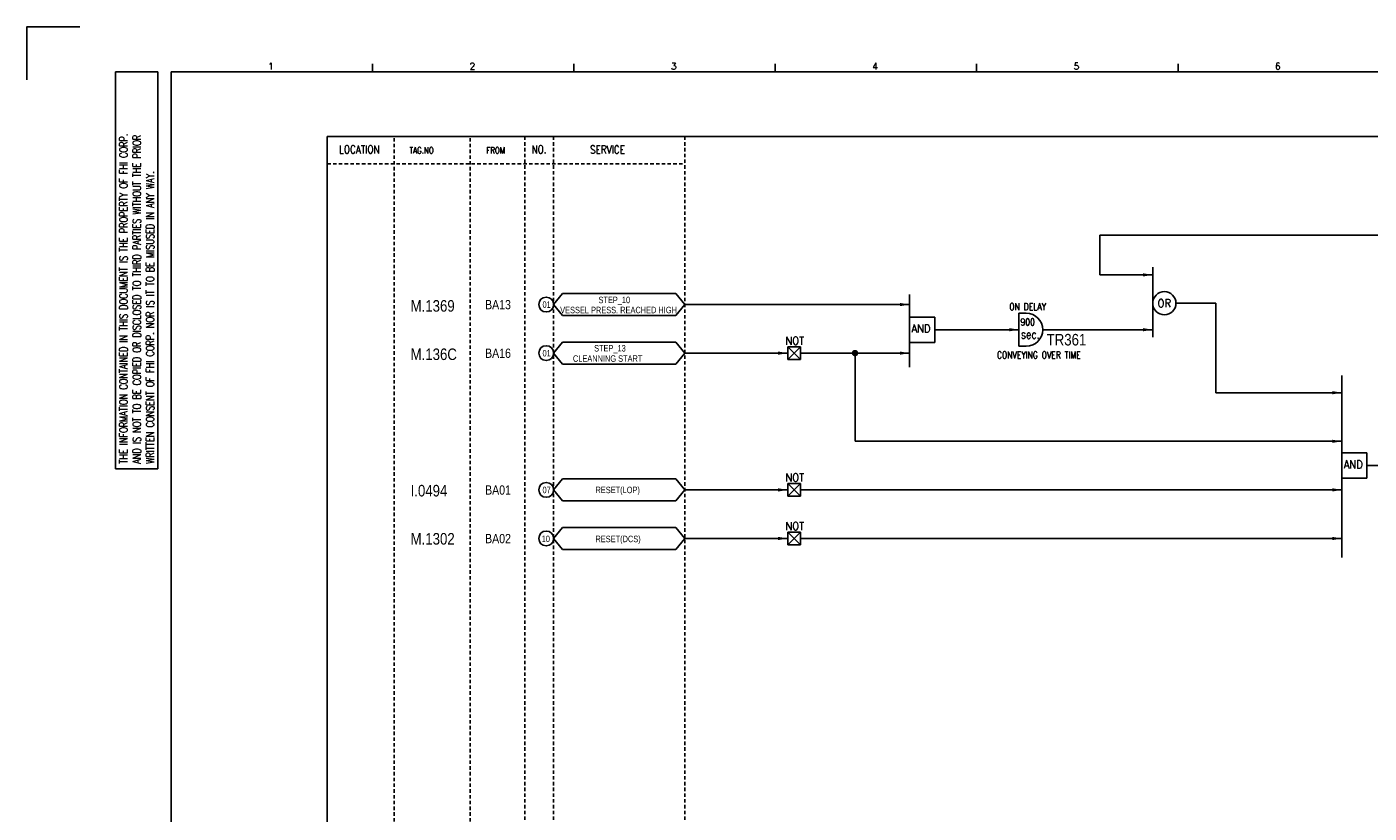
# Model space of a CAD drawing. Extents: x 2234 to 3200, y -139 to 543.
# Tile 2 of 4: x 2234 to 2816, y 202 to 543. Entities that reach past the tile are written whole.
import ezdxf
from ezdxf.enums import TextEntityAlignment as Align

# ---------------------------------------------------------------- set-up
doc = ezdxf.new("R2010")
doc.units = 0
doc.header["$MEASUREMENT"] = 0
doc.linetypes.add('HIDDEN', pattern=[4, 1.5, -1, 1.5])
doc.layers.get('0').update_dxf_attribs({"linetype": 'CONTINUOUS'})
doc.layers.get('DEFPOINTS').update_dxf_attribs({"linetype": 'CONTINUOUS'})
for name, color, linetype in [('CON', 4, 'CONTINUOUS'), ('DCS', 7, 'CONTINUOUS'), ('DIM', 3, 'CONTINUOUS'), ('HID', 2, 'HIDDEN'), ('圖框CON', 4, 'CONTINUOUS'), ('框線', 6, 'CONTINUOUS')]:
    doc.layers.add(name, color=color, linetype=linetype)
doc.styles.add('DAYUKP', font='complex', dxfattribs={"bigfont": 'DAYUKP.SHX'})
doc.styles.add('ROMANS', font='romans', dxfattribs={"width": 0.8})
doc.styles.add('style3', font='ARIALN.TTF')

# ---------------------------------------------------------------- blocks, each defined once
blk = doc.blocks.new('LEADER')
at = {"layer": 'CON'}
blk.add_solid([(0.85, -0.57), (0.85, -1.57), (3.85, -1.07)], dxfattribs=at)
blk = doc.blocks.new('1')
at = {"layer": 'DEFPOINTS'}
blk.add_lwpolyline([(1268.99, 689.33), (1246.02, 689.33), (1246.02, 666.36)], dxfattribs=at)
at = {"layer": '圖框CON'}
for p, q in [((1284.5, 669.81), (1302.87, 669.81)), ((1284.5, 497.52), (1284.5, 669.81)), ((1302.87, 497.52), (1302.87, 669.81)), ((1395.91, 669.85), (1395.91, 673.29)), ((1483.2, 669.85), (1483.2, 673.29)), ((1570.49, 669.85), (1570.49, 673.29)), ((1657.78, 669.85), (1657.78, 673.29)), ((1745.08, 669.85), (1745.08, 673.29)), ((1284.5, 497.52), (1302.87, 497.52))]:
    blk.add_line(p, q, dxfattribs=at)
at = {"layer": '框線'}
for p, q in [((1308.62, 669.81), (1308.62, 26.6)), ((2181.53, 669.81), (1308.62, 669.81))]:
    blk.add_line(p, q, dxfattribs=at)
at = {"style": 'DAYUKP'}
for s, p in [('1', (1350.64, 670.78)), ('2', (1437.93, 670.78)), ('3', (1525.22, 670.78)), ('4', (1612.51, 670.78)), ('5', (1699.8, 670.78)), ('6', (1787.1, 670.78))]:
    blk.add_text(s, height=2.87, dxfattribs=at).set_placement(p)
at = {"layer": 'DIM', "style": 'ROMANS', "width": 0.75}
for s, p in [('THE INFORMATION CONTAINED IN THIS DOCUMENT IS THE PROPERTY OF FHI CORP.', (1287.94, 499.82)), ('AND IS NOT TO BE COPIED OR DISCLOSED TO THIRD PARTIES WITHOUT THE PRIOR', (1293.68, 499.82)), ('WRITTEN CONSENT OF FHI CORP. NOR IS IT TO BE MISUSED IN ANY WAY.', (1299.43, 499.82))]:
    blk.add_text(s, height=3.4457, rotation=90, dxfattribs=at).set_placement(p, align=Align.MIDDLE_LEFT)

msp = doc.modelspace()

# ---------------------------------------------------------------- linework, layer by layer
at = {"layer": 'CON'}
for p, q in [((2699.12, 435.6), (2699.12, 452.82)), ((2699.12, 452.82), (2858.36, 452.82)), ((2722.01, 435.6), (2699.12, 435.6)), ((2519.22, 422.74), (2616.63, 422.74)), ((2732.09, 423.29), (2749.43, 423.29)), ((2749.43, 423.29), (2749.43, 384.49)), ((2627.49, 411.81), (2664.02, 411.81)), ((2674.34, 411.81), (2722.01, 411.81)), ((2519.22, 401.66), (2563.82, 401.66)), ((2569.28, 401.66), (2616.63, 401.66)), ((2592.95, 401.66), (2592.95, 363.41)), ((2804.03, 384.49), (2749.43, 384.49)), ((2804.03, 363.41), (2592.95, 363.41)), ((2814.89, 352.92), (2964.42, 352.92)), ((2563.82, 342.33), (2519.22, 342.33)), ((2804.03, 342.33), (2569.28, 342.33)), ((2563.82, 321.25), (2519.22, 321.25)), ((2804.03, 321.25), (2569.28, 321.25))]:
    msp.add_line(p, q, dxfattribs=at)
at = {"layer": 'CON', "color": 6}
for p, q in [((2722.01, 438.89), (2722.01, 408.65)), ((2462.28, 422.74), (2466.18, 427.56)), ((2515.32, 427.56), (2466.18, 427.56)), ((2519.22, 422.74), (2515.32, 427.56)), ((2616.63, 427.14), (2616.63, 395.6)), ((2462.28, 422.74), (2466.18, 417.92)), ((2519.22, 422.74), (2515.32, 417.92)), ((2466.18, 417.92), (2515.32, 417.92)), ((2616.63, 406.33), (2616.63, 417.29)), ((2627.49, 417.29), (2616.63, 417.29)), ((2627.49, 406.33), (2627.49, 417.29)), ((2664.02, 418.95), (2664.02, 404.66)), ((2664.02, 418.95), (2667.19, 418.95)), ((2462.28, 401.66), (2466.18, 406.48)), ((2462.28, 401.66), (2466.18, 396.85)), ((2515.32, 406.48), (2466.18, 406.48)), ((2519.22, 401.66), (2515.32, 406.48)), ((2519.22, 401.66), (2515.32, 396.85)), ((2563.82, 404.39), (2569.28, 398.93)), ((2569.28, 404.39), (2563.82, 398.93)), ((2563.82, 398.93), (2563.82, 404.39)), ((2563.82, 404.39), (2569.28, 404.39)), ((2569.28, 404.39), (2569.28, 398.93)), ((2627.49, 406.33), (2616.63, 406.33)), ((2664.02, 404.66), (2667.19, 404.66)), ((2466.18, 396.85), (2515.32, 396.85)), ((2569.28, 398.93), (2563.82, 398.93)), ((2804.03, 391.91), (2804.03, 312.94)), ((2804.03, 347.44), (2804.03, 358.4)), ((2814.89, 358.4), (2804.03, 358.4)), ((2814.89, 347.44), (2814.89, 358.4)), ((2462.28, 342.33), (2466.18, 347.15)), ((2515.32, 347.15), (2466.18, 347.15)), ((2519.22, 342.33), (2515.32, 347.15)), ((2563.82, 339.6), (2563.82, 345.06)), ((2569.28, 345.06), (2563.82, 339.6)), ((2563.82, 345.06), (2569.28, 339.6)), ((2563.82, 345.06), (2569.28, 345.06)), ((2569.28, 345.06), (2569.28, 339.6)), ((2814.89, 347.44), (2804.03, 347.44)), ((2462.28, 342.33), (2466.18, 337.52)), ((2466.18, 337.52), (2515.32, 337.52)), ((2519.22, 342.33), (2515.32, 337.52)), ((2569.28, 339.6), (2563.82, 339.6)), ((2462.28, 321.25), (2466.18, 326.07)), ((2515.32, 326.07), (2466.18, 326.07)), ((2519.22, 321.25), (2515.32, 326.07)), ((2462.28, 321.25), (2466.18, 316.44)), ((2519.22, 321.25), (2515.32, 316.44)), ((2563.82, 323.98), (2569.28, 323.98)), ((2563.82, 323.98), (2569.28, 318.52)), ((2569.28, 323.98), (2563.82, 318.52)), ((2563.82, 318.52), (2563.82, 323.98)), ((2569.28, 323.98), (2569.28, 318.52)), ((2466.18, 316.44), (2515.32, 316.44)), ((2569.28, 318.52), (2563.82, 318.52))]:
    msp.add_line(p, q, dxfattribs=at)
at = {"layer": 'CON'}
msp.add_lwpolyline([(2364.17, 495.65), (3078.17, 495.65), (3078.17, -4.16), (2364.17, -4.16)], close=True, dxfattribs=at)
at = {"layer": 'CON', "const_width": 1.4}
msp.add_lwpolyline([(2592.25, 401.66, 1), (2593.65, 401.66, 1)], format="xyb", close=True, dxfattribs=at)
at = {"layer": 'CON'}
for centre in [(2459.07, 422.74), (2459.07, 401.66), (2459.07, 342.33), (2459.07, 321.25)]:
    msp.add_circle(centre, 3.21, dxfattribs=at)
at = {"layer": 'CON', "color": 6}
msp.add_circle((2727.05, 423.29), 5.04, dxfattribs=at)
msp.add_arc((2667.19, 411.81), 7.14, 270, 90, dxfattribs=at)
at = {"layer": 'HID'}
for p, q in [((2393.22, 494.95), (2393.22, -4.16)), ((2426.14, 494.95), (2426.14, -4.16)), ((2449.86, 495.65), (2449.86, -4.18)), ((2462.28, 495.65), (2462.28, -4.18)), ((2519.22, 495.65), (2519.22, -4.16)), ((2364.17, 483.74), (2519.22, 483.74))]:
    msp.add_line(p, q, dxfattribs=at)

# ---------------------------------------------------------------- block references
msp.add_blockref('1', (987.9, -146.12))
at = {"layer": 'CON', "xscale": 1.4, "yscale": 1.4, "zscale": 1.4}
for p in [(2716.62, 437.09), (2716.62, 437.09), (2611.23, 424.23), (2658.63, 413.3), (2716.62, 413.3), (2716.62, 413.3), (2558.43, 403.15), (2611.23, 403.15), (2798.64, 385.98), (2798.64, 364.9), (2558.43, 343.82), (2798.64, 343.82), (2558.43, 322.74), (2798.64, 322.74)]:
    msp.add_blockref('LEADER', p, dxfattribs=at)

# ---------------------------------------------------------------- texts
at = {"layer": 'CON', "style": 'ROMANS'}
for s, height, width, p in [('LOCATION', 3.5, 0.8, (2378.09, 490.04)), ('NO.', 3.5, 0.8, (2455.98, 490.04)), ('SERVICE', 3.5, 0.8, (2485.63, 489.97)), ('OR', 3.5, 0.9, (2727.05, 423.29)), ('900', 3.024, 0.8, (2667.81, 415.18)), ('NOT', 3.5, 0.9, (2566.82, 407.04)), ('sec.', 3.78, 0.8, (2668.92, 409.8)), ('NOT', 3.5, 0.9, (2566.82, 347.72)), ('NOT', 3.5, 0.9, (2566.82, 326.64))]:
    msp.add_text(s, height=height, dxfattribs=dict(at, width=width)).set_placement(p, align=Align.MIDDLE)
for s, height, width, p in [('TAG.NO', 2.8, 0.8, (2399.82, 487.39)), ('FROM', 2.8, 0.8, (2433.08, 487.39)), ('ON DELAY', 3.024, 0.8, (2659.85, 419.41)), ('AND', 3.5, 0.9, (2617.42, 409.49)), ('CONVEYING OVER TIME ', 3.024, 0.8, (2654.48, 398.47)), ('AND', 3.5, 0.9, (2804.82, 350.6))]:
    msp.add_text(s, height=height, dxfattribs=dict(at, width=width)).set_placement(p, align=Align.BOTTOM_LEFT)
at = {"layer": 'CON', "style": 'style3'}
for s, p in [('STEP_10', (2481.73, 422.49)), ('01', (2457.47, 420.46)), ('VESSEL PRESS. REACHED HIGH', (2465.13, 418.12)), ('01', (2457.47, 399.38)), ('STEP_13', (2479.83, 401.53)), (' CLEANNING START', (2469.76, 397.05)), ('07', (2457.47, 340.05)), ('RESET(LOP)', (2480.44, 340.07)), ('10', (2457.11, 318.85)), ('RESET(DCS)', (2480.43, 318.8))]:
    msp.add_text(s, height=2.8, dxfattribs=at).set_placement(p, align=Align.BOTTOM_LEFT)
for s, p in [('BA13', (2432.57, 422.69)), ('BA16', (2432.57, 401.61)), ('BA01', (2432.57, 342.28)), ('BA02', (2432.57, 321.2))]:
    msp.add_text(s, height=4, dxfattribs=at).set_placement(p, align=Align.MIDDLE_LEFT)
at = {"layer": 'DCS', "linetype": 'ByBlock', "style": 'style3'}
for s, p in [('M.1369', (2400.29, 419.65)), ('TR361', (2676.03, 404.98)), ('M.136C', (2400.29, 398.67)), ('I.0494', (2400.29, 339.48)), ('M.1302', (2400.29, 318.6))]:
    msp.add_text(s, height=5, dxfattribs=at).set_placement(p)

doc.saveas('drawing.dxf')
